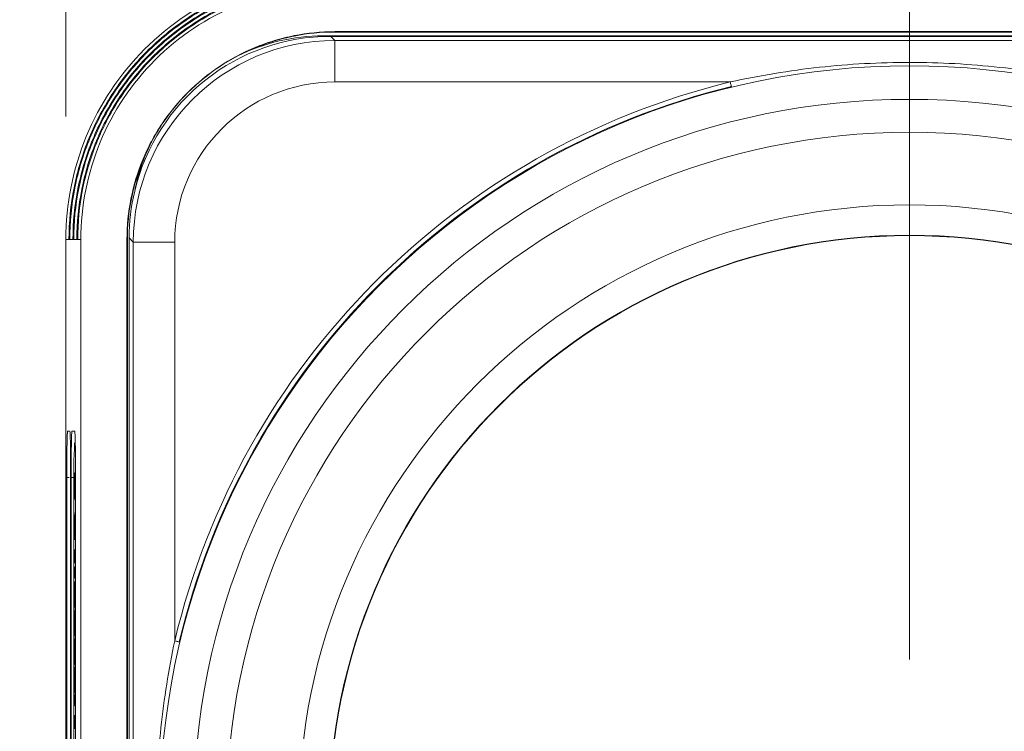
# Model space of a CAD drawing. Header units: millimetres. Extents: x 10 to 272, y 8 to 208.
# Tile 13 of 25: x 56 to 72, y 177 to 188. Entities that reach past the tile are written whole.
import ezdxf

# ---------------------------------------------------------------- set-up
doc = ezdxf.new("R2010")
doc.units = ezdxf.units.MM
doc.styles.add('SLDTEXTSTYLE1', font='TXT', dxfattribs={"width": 0.605})
doc.dimstyles.new('SLDDIMSTYLE0', dxfattribs={"dimtxt": 2.054655, "dimasz": 3, "dimexe": 0, "dimexo": 0.0625, "dimgap": 0.513664, "dimtad": 0, "dimtih": 1, "dimtoh": 1, "dimlfac": 2, "dimrnd": 1e-09, "dimzin": 4, "dimdsep": 46, "dimtxsty": 'SLDTEXTSTYLE1', "dimsah": 1, "dimcen": 0.09, "dimadec": 0, "dimazin": 1, "dimtfac": 1, "dimtofl": 0, "dimtmove": 0, "dimatfit": 3, "dimfxl": 1, "dimfrac": 2, "dimtolj": 1, "dimtzin": 12, "dimarcsym": 0})
doc.dimstyles.new('SLDDIMSTYLE1', dxfattribs={"dimtxt": 2.054655, "dimasz": 3, "dimexe": 0, "dimexo": 0.0625, "dimgap": 0.513664, "dimtad": 0, "dimtih": 1, "dimtoh": 1, "dimlfac": 2, "dimrnd": 1e-09, "dimzin": 12, "dimdsep": 46, "dimtxsty": 'SLDTEXTSTYLE1', "dimsah": 1, "dimcen": 0.09, "dimadec": 0, "dimazin": 3, "dimtfac": 1, "dimtofl": 0, "dimtmove": 0, "dimatfit": 3, "dimfxl": 1, "dimfrac": 2, "dimtolj": 1, "dimtzin": 12, "dimarcsym": 0})

# ---------------------------------------------------------------- blocks, each defined once
blk = doc.blocks.new('*D19')
at = {"color": 7, "linetype": 'Continuous', "lineweight": 0}
for p, q in [((59.131, 188.912), (28.87, 188.912)), ((30.37, 188.912), (30.37, 178.06)), ((30.723, 177.589), (30.252, 177.589)), ((30.252, 177.589), (30.252, 174.434)), ((37.386, 177.589), (37.857, 177.589)), ((37.857, 177.589), (37.857, 174.434)), ((30.252, 174.434), (30.723, 174.434)), ((37.857, 174.434), (37.386, 174.434)), ((30.37, 161.412), (30.37, 173.964)), ((59.131, 161.412), (28.87, 161.412))]:
    blk.add_line(p, q, dxfattribs=at)
for points in [[(30.37, 188.912), (29.862, 185.912), (30.878, 185.912)], [(30.37, 161.412), (30.878, 164.412), (29.862, 164.412)]]:
    blk.add_solid(points, dxfattribs=at)
at = {"color": 7, "linetype": 'Continuous', "lineweight": 0, "char_height": 2.1167, "attachment_point": 1, "style": 'SLDTEXTSTYLE1'}
for s, insert in [('55.0', (22.53, 177.162, -17.7)), ('2.17', (31.311, 177.162, -17.7))]:
    blk.add_mtext(s, dxfattribs=dict(at, insert=insert))
blk = doc.blocks.new('*D20')
at = {"color": 7, "linetype": 'Continuous', "lineweight": 0}
for p, q in [((56.757, 186.538), (56.757, 200.659)), ((78.311, 200.737), (77.841, 200.737)), ((77.841, 200.737), (77.841, 197.582)), ((84.975, 200.737), (85.445, 200.737)), ((85.445, 200.737), (85.445, 197.582)), ((99.16, 178.913), (99.16, 200.659)), ((56.757, 199.159), (69.649, 199.159)), ((99.16, 199.159), (86.268, 199.159)), ((77.841, 197.582), (78.311, 197.582)), ((85.445, 197.582), (84.975, 197.582))]:
    blk.add_line(p, q, dxfattribs=at)
for points in [[(56.757, 199.159), (59.757, 198.651), (59.757, 199.667)], [(99.16, 199.159), (96.16, 199.667), (96.16, 198.651)]]:
    blk.add_solid(points, dxfattribs=at)
at = {"color": 7, "linetype": 'Continuous', "lineweight": 0, "char_height": 2.1167, "attachment_point": 1, "style": 'SLDTEXTSTYLE1'}
for s, insert in [('84.8', (70.119, 200.31, -17.7)), ('3.34', (78.899, 200.31, -17.7))]:
    blk.add_mtext(s, dxfattribs=dict(at, insert=insert))
blk = doc.blocks.new('SW_CENTERMARKSYMBOL_0')
at = {"color": 0, "linetype": 'Continuous', "lineweight": 0}
blk.add_line((0, 2.54), (0, 20.387), dxfattribs=at)

msp = doc.modelspace()

# ---------------------------------------------------------------- linework, layer by layer
at = {"color": 7, "linetype": 'Continuous', "lineweight": 15}
for p, q in [((60.9442, 187.8496), (92.1942, 187.8496)), ((61.0683, 187.8416), (61.1354, 187.7744)), ((61.0683, 187.8416), (92.3197, 187.8416)), ((92.257, 187.9178), (61.131, 187.9178)), ((61.131, 187.9112), (61.131, 187.9178)), ((92.257, 187.9112), (61.131, 187.9112)), ((61.1354, 187.7744), (61.1354, 187.0993)), ((61.1354, 187.7744), (92.2525, 187.7744)), ((67.5676, 187.0993), (61.1354, 187.0993)), ((56.808, 184.5378), (56.7567, 184.5378)), ((56.7567, 184.5378), (56.7567, 165.7865)), ((56.8211, 184.5378), (56.808, 184.5378)), ((56.8723, 184.5378), (56.8211, 184.5378)), ((56.8854, 184.5378), (56.8723, 184.5378)), ((56.9367, 184.5378), (56.8854, 184.5378)), ((56.9498, 184.5378), (56.9367, 184.5378)), ((57.0011, 184.5378), (56.9498, 184.5378)), ((57.0011, 184.5378), (57.0011, 165.7865)), ((57.7511, 184.5378), (57.7511, 165.7865)), ((57.7576, 184.5378), (57.7511, 184.5378)), ((57.7576, 184.5378), (57.7576, 165.7865)), ((57.8544, 184.4934), (57.7873, 184.5606)), ((57.7873, 165.7637), (57.7873, 184.5606)), ((58.5295, 184.4934), (57.8544, 184.4934)), ((57.8544, 165.8309), (57.8544, 184.4934)), ((58.5295, 184.4934), (58.5295, 178.0056)), ((56.7851, 181.4155), (56.8221, 181.4155)), ((56.7851, 181.4155), (56.8222, 181.4148)), ((56.856, 181.4155), (56.9018, 181.4155)), ((56.856, 181.4155), (56.9019, 181.4147)), ((56.8999, 180.7321), (56.904, 180.58)), ((56.8999, 180.6197), (56.8999, 180.7321)), ((56.904, 180.58), (56.9086, 180.7513)), ((56.9086, 180.7513), (56.9086, 180.639)), ((56.7719, 169.6621), (56.7719, 180.6621)), ((56.8117, 180.6621), (56.7719, 180.6621)), ((56.8353, 180.6621), (56.8353, 169.6621)), ((56.8429, 169.6621), (56.8429, 180.6621)), ((56.8872, 180.6621), (56.8429, 180.6621)), ((56.9025, 180.5238), (56.8999, 180.6197)), ((56.9029, 180.6197), (56.8999, 180.6197)), ((56.907, 180.58), (56.904, 180.58)), ((56.9086, 180.639), (56.9055, 180.5238)), ((56.915, 180.6621), (56.915, 169.6621)), ((56.8868, 180.4684), (56.8868, 172.6705)), ((56.8999, 180.4278), (56.9025, 180.5238)), ((56.904, 180.4676), (56.8999, 180.3154)), ((56.8999, 180.3154), (56.8999, 180.4278)), ((56.9029, 180.4278), (56.8999, 180.4278)), ((56.9055, 180.5238), (56.9025, 180.5238)), ((56.9086, 180.2962), (56.904, 180.4676)), ((56.907, 180.4676), (56.904, 180.4676)), ((56.9055, 180.5238), (56.9086, 180.4086)), ((56.9086, 180.4086), (56.9086, 180.2962)), ((56.9069, 180.0337), (56.9086, 180.0943)), ((56.9086, 180.0943), (56.9086, 179.9819)), ((56.9072, 179.9304), (56.9047, 179.9304)), ((56.9086, 179.9819), (56.9066, 179.9108)), ((56.9086, 180.0337), (56.9069, 180.0337)), ((56.8999, 179.652), (56.8999, 179.8618)), ((56.9013, 179.8299), (56.9013, 179.7481)), ((56.9034, 179.7481), (56.9034, 179.8256)), ((56.9049, 179.7697), (56.9049, 179.7481)), ((56.9086, 179.652), (56.8999, 179.652)), ((56.9013, 179.7481), (56.9034, 179.7481)), ((56.9049, 179.7481), (56.9034, 179.7481)), ((56.9049, 179.7481), (56.9086, 179.7481)), ((56.9086, 179.7481), (56.9086, 179.652)), ((56.8999, 179.4853), (56.9086, 179.4853)), ((56.8999, 179.4082), (56.8999, 179.4853)), ((56.9086, 179.4853), (56.9086, 179.3892)), ((56.9086, 179.4082), (56.8999, 179.4082)), ((56.9086, 179.3892), (56.9024, 179.3892)), ((56.9038, 179.2674), (56.9021, 179.2674)), ((56.9048, 179.0238), (56.9048, 179.2097)), ((56.9048, 179.2097), (56.9062, 179.2097)), ((56.9062, 179.2097), (56.9062, 179.0238)), ((56.8999, 178.9629), (56.904, 178.8107)), ((56.8999, 178.8505), (56.8999, 178.9629)), ((56.904, 178.8107), (56.9086, 178.9821)), ((56.9062, 179.0238), (56.9048, 179.0238)), ((56.9086, 178.9821), (56.9086, 178.8697)), ((56.9025, 178.7545), (56.8999, 178.8505)), ((56.9086, 178.8697), (56.9055, 178.7545)), ((56.8999, 178.6586), (56.9025, 178.7545)), ((56.904, 178.6984), (56.8999, 178.5462)), ((56.8999, 178.5462), (56.8999, 178.6586)), ((56.9086, 178.527), (56.904, 178.6984)), ((56.907, 178.6984), (56.904, 178.6984)), ((56.9055, 178.7545), (56.9086, 178.6394)), ((56.9086, 178.6394), (56.9086, 178.527)), ((56.8999, 178.5013), (56.904, 178.3492)), ((56.8999, 178.389), (56.8999, 178.5013)), ((56.904, 178.3492), (56.9086, 178.5206)), ((56.9086, 178.5206), (56.9086, 178.4082)), ((56.9025, 178.293), (56.8999, 178.389)), ((56.9029, 178.389), (56.8999, 178.389)), ((56.907, 178.3492), (56.904, 178.3492)), ((56.9086, 178.4082), (56.9055, 178.293)), ((56.8999, 178.197), (56.9025, 178.293)), ((56.904, 178.2368), (56.8999, 178.0847)), ((56.8999, 178.0847), (56.8999, 178.197)), ((56.9086, 178.0654), (56.904, 178.2368)), ((56.9055, 178.293), (56.9086, 178.1778)), ((56.9086, 178.1778), (56.9086, 178.0654)), ((56.8999, 178.0398), (56.904, 177.8877)), ((56.8999, 177.9274), (56.8999, 178.0398)), ((56.904, 177.8877), (56.9086, 178.059)), ((56.9086, 178.059), (56.9086, 177.9466)), ((56.9025, 177.8315), (56.8999, 177.9274)), ((56.907, 177.8877), (56.904, 177.8877)), ((56.9086, 177.9466), (56.9055, 177.8315)), ((56.8999, 177.7355), (56.9025, 177.8315)), ((56.904, 177.7753), (56.8999, 177.6231)), ((56.8999, 177.6231), (56.8999, 177.7355)), ((56.9029, 177.7355), (56.8999, 177.7355)), ((56.9086, 177.6039), (56.904, 177.7753)), ((56.907, 177.7753), (56.904, 177.7753)), ((56.9055, 177.8315), (56.9086, 177.7163)), ((56.9086, 177.7163), (56.9086, 177.6039)), ((56.8999, 177.5783), (56.904, 177.4261)), ((56.8999, 177.4659), (56.8999, 177.5783)), ((56.904, 177.4261), (56.9086, 177.5975)), ((56.9086, 177.5975), (56.9086, 177.4851)), ((56.9025, 177.3699), (56.8999, 177.4659)), ((56.8999, 177.274), (56.9025, 177.3699)), ((56.9086, 177.4851), (56.9055, 177.3699)), ((56.9055, 177.3699), (56.9086, 177.2547)), ((56.904, 177.3137), (56.8999, 177.1616)), ((56.8999, 177.1616), (56.8999, 177.274)), ((56.9029, 177.274), (56.8999, 177.274)), ((56.9086, 177.1424), (56.904, 177.3137)), ((56.9086, 177.2547), (56.9086, 177.1424)), ((56.9048, 176.9468), (56.9048, 177.1327)), ((56.9048, 177.1327), (56.9062, 177.1327)), ((56.9062, 177.1327), (56.9062, 176.9468)), ((56.9062, 176.9468), (56.9048, 176.9468)), ((56.8999, 176.793), (56.9086, 176.793)), ((56.8999, 176.7159), (56.8999, 176.793)), ((56.9086, 176.7159), (56.8999, 176.7159)), ((56.9086, 176.793), (56.9086, 176.6968)), ((56.9038, 176.5751), (56.9021, 176.5751)), ((56.9086, 176.6968), (56.9024, 176.6968))]:
    msp.add_line(p, q, dxfattribs=at)
at = {"color": 7, "linetype": 'Continuous', "lineweight": 15, "flags": 128}
for points in [[(67.5676, 187.0993), (67.5711, 187.0853), (67.5743, 187.0719), (67.5774, 187.0594), (67.5801, 187.0485), (67.5823, 187.0394), (67.584, 187.0326), (67.585, 187.0282), (67.5854, 187.0265)], [(58.5295, 178.0056), (58.5435, 178.0023), (58.557, 177.9991), (58.5695, 177.9961), (58.5804, 177.9935), (58.5895, 177.9913), (58.5964, 177.9897), (58.6007, 177.9887), (58.6025, 177.9883)]]:
    msp.add_lwpolyline(points, dxfattribs=at)
at = {"color": 7, "linetype": 'Continuous', "lineweight": 15}
for radius in [12.2, 11.6535, 11.1176, 9.9375, 9.4442, 9.4375]:
    msp.add_circle((70.4843, 175.1621), radius, dxfattribs=at)
for centre, radius, start, end in [((60.9442, 184.7246), 3.125, 90, 116.40101), ((70.4843, 175.1621), 12.2883, 103.73052, 166.62078), ((70.4843, 175.1621), 12.2134, 103.73052, 166.62078), ((60.9442, 184.7246), 3.125, 153.63784, 168.95748), ((67.7303, 180.6574), 10.8451, 177.00189, 180.99865)]:
    msp.add_arc(centre, radius, start, end, dxfattribs=at)
for centre, major_axis, ratio, start_param, end_param in [((61.1386, 184.4902), (2.3231, -2.3231), 0.999283, 2.3568035, 3.9263818), ((61.0723, 184.5566), (-2.3243, 2.3243), 0.9987828, 5.4983961, 6.8336456), ((61.1386, 184.4902), (-1.846, 1.846), 0.9987828, 5.4983961, 7.0679745), ((61.0723, 184.5566), (-2.3243, 2.3243), 0.9987828, 0.5504603, 0.7847892)]:
    msp.add_ellipse(centre, major_axis=major_axis, ratio=ratio, start_param=start_param, end_param=end_param, dxfattribs=at)
for points, knots in [([(56.7567, 184.5378), (56.7567, 185.1106), (56.8705, 185.6829), (57.3087, 186.7409), (57.6329, 187.2261), (58.4427, 188.0359), (58.9279, 188.3601), (59.986, 188.7983), (60.5583, 188.9121), (61.131, 188.9121)], [5.4979394, 5.4979394, 5.4979394, 5.4979394, 5.8905624, 5.8905624, 6.2831853, 6.2831853, 6.6758082, 6.6758082, 7.0684312, 7.0684312, 7.0684312, 7.0684312]), ([(61.131, 188.8615), (60.8452, 188.8615), (60.5642, 188.8332), (60.1494, 188.7507), (60.0123, 188.7165), (59.7405, 188.6342), (59.6054, 188.5859), (59.2126, 188.423), (58.9643, 188.2898), (58.4941, 187.9756), (58.2714, 187.793), (57.8727, 187.3938), (57.694, 187.1757), (57.4571, 186.8209), (57.3835, 186.6981), (57.2501, 186.4484), (57.1899, 186.3209), (57.0823, 186.0606), (57.0349, 185.9278), (56.9529, 185.6569), (56.9182, 185.518), (56.8353, 185.0995), (56.8079, 184.8192), (56.808, 184.5378)], [0, 0, 0, 0, 0.125, 0.125, 0.1875, 0.1875, 0.25, 0.25, 0.375, 0.375, 0.5, 0.5, 0.625, 0.625, 0.6875, 0.6875, 0.75, 0.75, 0.8125, 0.8125, 0.875, 0.875, 1, 1, 1, 1]), ([(61.131, 188.8471), (60.8461, 188.8471), (60.566, 188.8189), (60.1526, 188.7367), (60.0159, 188.7026), (59.745, 188.6206), (59.6103, 188.5725), (59.2187, 188.4101), (58.9712, 188.2773), (58.5025, 187.9642), (58.2805, 187.7823), (57.883, 187.3843), (57.7049, 187.167), (57.4686, 186.8134), (57.3953, 186.691), (57.2623, 186.4421), (57.2022, 186.315), (57.0949, 186.0556), (57.0476, 185.9232), (56.9659, 185.6533), (56.9313, 185.5149), (56.8485, 185.0977), (56.8211, 184.8183), (56.8211, 184.5378)], [0, 0, 0, 0, 0.125, 0.125, 0.1875, 0.1875, 0.25, 0.25, 0.375, 0.375, 0.5, 0.5, 0.625, 0.625, 0.6875, 0.6875, 0.75, 0.75, 0.8125, 0.8125, 0.875, 0.875, 1, 1, 1, 1]), ([(61.131, 188.7972), (60.8494, 188.7972), (60.5726, 188.7693), (60.164, 188.688), (60.029, 188.6543), (59.7612, 188.5732), (59.6281, 188.5257), (59.2411, 188.3651), (58.9965, 188.2339), (58.5334, 187.9245), (58.314, 187.7446), (57.9212, 187.3512), (57.7451, 187.1364), (57.5118, 186.7869), (57.4393, 186.6659), (57.3079, 186.4199), (57.2486, 186.2943), (57.1426, 186.0379), (57.0959, 185.9071), (57.0151, 185.6402), (56.981, 185.5034), (56.8993, 185.0911), (56.8723, 184.8151), (56.8723, 184.5378)], [0, 0, 0, 0, 0.125, 0.125, 0.1875, 0.1875, 0.25, 0.25, 0.375, 0.375, 0.5, 0.5, 0.625, 0.625, 0.6875, 0.6875, 0.75, 0.75, 0.8125, 0.8125, 0.875, 0.875, 1, 1, 1, 1]), ([(61.131, 188.7828), (60.8504, 188.7828), (60.5744, 188.755), (60.1672, 188.674), (60.0326, 188.6404), (59.7657, 188.5596), (59.633, 188.5122), (59.2473, 188.3522), (59.0035, 188.2215), (58.5418, 187.9131), (58.3231, 187.7338), (57.9315, 187.3418), (57.756, 187.1278), (57.5233, 186.7794), (57.4511, 186.6588), (57.3201, 186.4137), (57.2609, 186.2885), (57.1552, 186.0329), (57.1086, 185.9025), (57.0281, 185.6366), (56.994, 185.5003), (56.9125, 185.0893), (56.8855, 184.8141), (56.8854, 184.5378)], [0, 0, 0, 0, 0.125, 0.125, 0.1875, 0.1875, 0.25, 0.25, 0.375, 0.375, 0.5, 0.5, 0.625, 0.625, 0.6875, 0.6875, 0.75, 0.75, 0.8125, 0.8125, 0.875, 0.875, 1, 1, 1, 1]), ([(61.131, 188.7328), (60.8537, 188.7328), (60.581, 188.7053), (60.1787, 188.6253), (60.0456, 188.5921), (59.7819, 188.5122), (59.6508, 188.4654), (59.2697, 188.3073), (59.0288, 188.1781), (58.5726, 187.8733), (58.3566, 187.6961), (57.9697, 187.3087), (57.7963, 187.0972), (57.5665, 186.7529), (57.4951, 186.6337), (57.3657, 186.3915), (57.3073, 186.2678), (57.2028, 186.0152), (57.1568, 185.8864), (57.0773, 185.6236), (57.0437, 185.4889), (56.9633, 185.0828), (56.9367, 184.8109), (56.9367, 184.5378)], [0, 0, 0, 0, 0.125, 0.125, 0.1875, 0.1875, 0.25, 0.25, 0.375, 0.375, 0.5, 0.5, 0.625, 0.625, 0.6875, 0.6875, 0.75, 0.75, 0.8125, 0.8125, 0.875, 0.875, 1, 1, 1, 1]), ([(61.131, 188.7184), (60.8546, 188.7184), (60.5829, 188.691), (60.1818, 188.6113), (60.0492, 188.5782), (59.7864, 188.4986), (59.6557, 188.452), (59.2758, 188.2944), (59.0357, 188.1656), (58.581, 187.8619), (58.3657, 187.6854), (57.98, 187.2993), (57.8072, 187.0885), (57.578, 186.7455), (57.5069, 186.6267), (57.3779, 186.3852), (57.3196, 186.2619), (57.2154, 186.0103), (57.1696, 185.8819), (57.0903, 185.62), (57.0567, 185.4857), (56.9764, 185.0809), (56.9498, 184.81), (56.9498, 184.5378)], [0, 0, 0, 0, 0.125, 0.125, 0.1875, 0.1875, 0.25, 0.25, 0.375, 0.375, 0.5, 0.5, 0.625, 0.625, 0.6875, 0.6875, 0.75, 0.75, 0.8125, 0.8125, 0.875, 0.875, 1, 1, 1, 1]), ([(61.131, 188.6678), (60.5902, 188.6678), (60.0499, 188.5603), (59.051, 188.1466), (58.5929, 187.8405), (57.8284, 187.076), (57.5223, 186.6179), (57.1085, 185.6189), (57.0011, 185.0786), (57.0011, 184.5378)], [5.4979394, 5.4979394, 5.4979394, 5.4979394, 5.8905624, 5.8905624, 6.2831853, 6.2831853, 6.6758082, 6.6758082, 7.0684312, 7.0684312, 7.0684312, 7.0684312]), ([(57.7511, 184.5378), (57.7511, 184.982), (57.8407, 185.4276), (58.0515, 185.9355), (58.0987, 186.035), (58.2031, 186.2299), (58.2607, 186.3257), (58.446, 186.6026), (58.5857, 186.7727), (58.8974, 187.0842), (59.0714, 187.2267), (59.4387, 187.4717), (59.6327, 187.5757), (59.9395, 187.7028), (60.0451, 187.7405), (60.2574, 187.8046), (60.3644, 187.8313), (60.6883, 187.8956), (60.9078, 187.9178), (61.131, 187.9178)], [0, 0, 0, 0, 0.25, 0.25, 0.3125, 0.3125, 0.375, 0.375, 0.5, 0.5, 0.625, 0.625, 0.75, 0.75, 0.8125, 0.8125, 0.875, 0.875, 1, 1, 1, 1]), ([(61.131, 187.9112), (60.9082, 187.9112), (60.6892, 187.8891), (60.3659, 187.8249), (60.2591, 187.7983), (60.0472, 187.7343), (59.9418, 187.6967), (59.7782, 187.6289), (59.7176, 187.6017), (59.658, 187.5727)], [0.71232354, 0.71232354, 0.71232354, 0.71232354, 0.83732354, 0.83732354, 0.89982354, 0.89982354, 0.96232354, 0.96232354, 1, 1, 1, 1]), ([(58.1442, 186.1123), (58.1474, 186.1185), (58.1507, 186.1246), (58.2062, 186.2281), (58.2637, 186.3239), (58.4488, 186.6004), (58.5883, 186.7704), (58.8997, 187.0816), (59.0736, 187.2239), (59.3534, 187.4106), (59.4526, 187.4698), (59.5547, 187.5237)], [0.30854824, 0.30854824, 0.30854824, 0.30854824, 0.3125, 0.3125, 0.375, 0.375, 0.5, 0.5, 0.625, 0.625, 0.69065533, 0.69065533, 0.69065533, 0.69065533]), ([(67.5676, 187.0993), (68.0477, 187.2049), (68.5313, 187.2844), (69.5073, 187.3909), (69.9969, 187.4176), (70.9794, 187.4173), (71.4682, 187.3903), (72.4388, 187.2841), (72.9211, 187.2049), (73.4011, 187.0993)], [0, 0, 0, 0, 0.25, 0.25, 0.5, 0.5, 0.75, 0.75, 1, 1, 1, 1]), ([(58.0956, 186.0097), (58.0671, 185.951), (58.0404, 185.8915), (57.8471, 185.4259), (57.7576, 184.9812), (57.7576, 184.5378)], [0, 0, 0, 0, 0.03708734, 0.03708734, 0.28708734, 0.28708734, 0.28708734, 0.28708734]), ([(56.7719, 180.6621), (56.7719, 180.7119), (56.772, 180.7608), (56.7723, 180.8571), (56.7726, 180.9049), (56.7732, 180.9961), (56.7736, 181.0393), (56.7746, 181.1212), (56.7751, 181.16), (56.777, 181.2642), (56.7784, 181.3203), (56.7816, 181.3955), (56.7833, 181.4155), (56.7851, 181.4155)], [0, 0, 0, 0, 0.125, 0.125, 0.25, 0.25, 0.375, 0.375, 0.5, 0.5, 0.75, 0.75, 1, 1, 1, 1]), ([(56.8221, 181.4155), (56.823, 181.4155), (56.8239, 181.4105), (56.8255, 181.3914), (56.8264, 181.377), (56.828, 181.3392), (56.8287, 181.3161), (56.8302, 181.2615), (56.8308, 181.2297), (56.8327, 181.1256), (56.8336, 181.0416), (56.8349, 180.8605), (56.8353, 180.7616), (56.8353, 180.6621)], [0, 0, 0, 0, 0.125, 0.125, 0.25, 0.25, 0.375, 0.375, 0.5, 0.5, 0.75, 0.75, 1, 1, 1, 1]), ([(56.8429, 180.6621), (56.8429, 180.7119), (56.843, 180.7608), (56.8433, 180.8571), (56.8435, 180.9049), (56.8442, 180.9961), (56.8446, 181.0393), (56.8456, 181.1212), (56.8461, 181.16), (56.8479, 181.2642), (56.8494, 181.3203), (56.8526, 181.3955), (56.8543, 181.4155), (56.856, 181.4155)], [0, 0, 0, 0, 0.125, 0.125, 0.25, 0.25, 0.375, 0.375, 0.5, 0.5, 0.75, 0.75, 1, 1, 1, 1]), ([(56.9018, 181.4155), (56.9027, 181.4155), (56.9036, 181.4105), (56.9052, 181.3914), (56.9061, 181.377), (56.9077, 181.3392), (56.9084, 181.3161), (56.9098, 181.2615), (56.9105, 181.2297), (56.9123, 181.1256), (56.9133, 181.0416), (56.9146, 180.8605), (56.915, 180.7616), (56.915, 180.6621)], [0, 0, 0, 0, 0.125, 0.125, 0.25, 0.25, 0.375, 0.375, 0.5, 0.5, 0.75, 0.75, 1, 1, 1, 1]), ([(56.8999, 179.8618), (56.8999, 179.8682), (56.8999, 179.8805), (56.8999, 179.8983), (56.8999, 179.9146), (56.8999, 179.9297), (56.9, 179.9434), (56.9, 179.9558), (56.9, 179.9668), (56.9001, 179.9767), (56.9002, 179.9856), (56.9002, 179.994), (56.9003, 180.0018), (56.9004, 180.0092), (56.9005, 180.0163), (56.9007, 180.0228), (56.9008, 180.0288), (56.9009, 180.0344), (56.9011, 180.0394), (56.9012, 180.0439), (56.9014, 180.0475), (56.9016, 180.0505), (56.9017, 180.053), (56.9019, 180.0546), (56.9021, 180.0557), (56.9022, 180.0558), (56.9023, 180.0558)], [0, 0, 0, 0, 0.0698262, 0.1345678, 0.1946547, 0.2497273, 0.3002886, 0.3460321, 0.3874375, 0.4243159, 0.4590731, 0.4932448, 0.5271141, 0.5610386, 0.595222, 0.6298753, 0.6649864, 0.7012858, 0.7379679, 0.7742618, 0.8108509, 0.8472697, 0.8845086, 0.9223103, 0.9605041, 1, 1, 1, 1]), ([(56.9024, 179.9597), (56.9023, 179.9595), (56.9022, 179.9592), (56.902, 179.9566), (56.9018, 179.9521), (56.9017, 179.9458), (56.9016, 179.938), (56.9015, 179.9288), (56.9014, 179.918), (56.9014, 179.9103), (56.9014, 179.9063)], [0, 0, 0, 0, 0.1328722, 0.2563556, 0.3727875, 0.4886712, 0.6070022, 0.7288903, 0.8583177, 1, 1, 1, 1]), ([(56.9023, 180.0558), (56.9024, 180.0557), (56.9025, 180.0556), (56.9027, 180.054), (56.903, 180.0516), (56.9032, 180.0483), (56.9034, 180.0437), (56.9036, 180.0383), (56.9037, 180.0319), (56.9039, 180.0245), (56.904, 180.0162), (56.9042, 180.0068), (56.9043, 179.9965), (56.9044, 179.9851), (56.9045, 179.9728), (56.9046, 179.9596), (56.9046, 179.9454), (56.9047, 179.9355), (56.9047, 179.9304)], [0, 0, 0, 0, 0.0661945, 0.1293624, 0.1907948, 0.2505245, 0.3087825, 0.3666452, 0.4237216, 0.4819105, 0.5400445, 0.599083, 0.6596564, 0.7216886, 0.786833, 0.8540489, 0.9253022, 1, 1, 1, 1]), ([(56.9034, 179.8256), (56.9034, 179.8315), (56.9034, 179.8429), (56.9034, 179.8591), (56.9034, 179.8736), (56.9034, 179.8862), (56.9034, 179.8971), (56.9034, 179.9062), (56.9034, 179.9136), (56.9033, 179.9209), (56.9033, 179.9285), (56.9032, 179.9365), (56.9031, 179.9434), (56.903, 179.9493), (56.9029, 179.9539), (56.9027, 179.9574), (56.9025, 179.9592), (56.9024, 179.9595), (56.9024, 179.9597)], [0, 0, 0, 0, 0.1061221, 0.2021805, 0.287584, 0.3629904, 0.4271938, 0.481468, 0.525327, 0.5595485, 0.6156944, 0.669595, 0.7218197, 0.7739098, 0.8270849, 0.8813592, 0.9387954, 1, 1, 1, 1]), ([(56.9047, 179.9304), (56.9047, 179.9353), (56.9049, 179.9449), (56.905, 179.9581), (56.9052, 179.97), (56.9054, 179.979), (56.9055, 179.9859), (56.9057, 179.9915), (56.9058, 179.9975), (56.906, 180.0039), (56.9062, 180.0108), (56.9064, 180.0181), (56.9066, 180.0258), (56.9068, 180.031), (56.9069, 180.0337)], [0, 0, 0, 0, 0.1071204, 0.2096493, 0.3076582, 0.4022186, 0.451672, 0.5087792, 0.5727572, 0.6436596, 0.7218523, 0.8075495, 0.9002593, 1, 1, 1, 1]), ([(56.9014, 179.9063), (56.9013, 179.9049), (56.9013, 179.9018), (56.9013, 179.8962), (56.9013, 179.8891), (56.9013, 179.8803), (56.9013, 179.8699), (56.9013, 179.858), (56.9013, 179.8445), (56.9013, 179.8349), (56.9013, 179.8299)], [0, 0, 0, 0, 0.0526589, 0.1248127, 0.2192102, 0.3332051, 0.469464, 0.6253524, 0.8021991, 1, 1, 1, 1]), ([(56.9066, 179.9108), (56.9065, 179.9075), (56.9064, 179.9013), (56.9062, 179.8923), (56.906, 179.8841), (56.9058, 179.8768), (56.9057, 179.8702), (56.9055, 179.8644), (56.9054, 179.8595), (56.9053, 179.854), (56.9052, 179.8476), (56.9051, 179.8396), (56.9051, 179.8315), (56.905, 179.8227), (56.905, 179.8126), (56.9049, 179.8005), (56.9049, 179.7859), (56.9049, 179.7753), (56.9049, 179.7697)], [0, 0, 0, 0, 0.0915905, 0.1748651, 0.2498291, 0.3161601, 0.3740999, 0.4237697, 0.4648394, 0.4980746, 0.5541607, 0.6073875, 0.6580158, 0.7068185, 0.7608856, 0.8276472, 0.9071004, 1, 1, 1, 1]), ([(56.9021, 179.2674), (56.9021, 179.2738), (56.902, 179.2872), (56.9018, 179.3069), (56.9016, 179.3276), (56.9013, 179.3449), (56.9011, 179.3587), (56.901, 179.3683), (56.9008, 179.3772), (56.9006, 179.3851), (56.9004, 179.3921), (56.9003, 179.3984), (56.9001, 179.4039), (56.8999, 179.4067), (56.8999, 179.4082)], [0, 0, 0, 0, 0.1044728, 0.2186534, 0.3428559, 0.4792695, 0.549541, 0.6174241, 0.6835352, 0.7485971, 0.812176, 0.8748693, 0.9374294, 1, 1, 1, 1]), ([(56.9024, 179.3892), (56.9025, 179.3848), (56.9026, 179.3761), (56.9028, 179.3623), (56.903, 179.348), (56.9032, 179.3329), (56.9034, 179.3174), (56.9035, 179.3013), (56.9037, 179.2847), (56.9037, 179.2731), (56.9038, 179.2674)], [0, 0, 0, 0, 0.1265709, 0.2514247, 0.376425, 0.5000935, 0.6241807, 0.7481334, 0.873869, 1, 1, 1, 1]), ([(58.5295, 172.3187), (58.4288, 172.7891), (58.3531, 173.2629), (58.252, 174.2186), (58.2272, 174.6959), (58.2278, 175.6465), (58.2532, 176.1202), (58.3538, 177.0649), (58.429, 177.5359), (58.5295, 178.0056)], [0, 0, 0, 0, 0.25, 0.25, 0.5, 0.5, 0.75, 0.75, 1, 1, 1, 1]), ([(56.9021, 176.5751), (56.9021, 176.5815), (56.902, 176.5949), (56.9018, 176.6146), (56.9016, 176.6353), (56.9013, 176.6526), (56.9011, 176.6664), (56.901, 176.676), (56.9008, 176.6849), (56.9006, 176.6928), (56.9004, 176.6998), (56.9003, 176.7061), (56.9001, 176.7116), (56.8999, 176.7144), (56.8999, 176.7159)], [0, 0, 0, 0, 0.1044728, 0.2186534, 0.3428559, 0.4792695, 0.549541, 0.6174241, 0.6835352, 0.7485971, 0.812176, 0.8748693, 0.9374294, 1, 1, 1, 1]), ([(56.9024, 176.6968), (56.9025, 176.6925), (56.9026, 176.6838), (56.9028, 176.67), (56.903, 176.6557), (56.9032, 176.6406), (56.9034, 176.6251), (56.9035, 176.609), (56.9037, 176.5924), (56.9037, 176.5808), (56.9038, 176.5751)], [0, 0, 0, 0, 0.1265709, 0.2514247, 0.376425, 0.5000935, 0.6241807, 0.7481334, 0.873869, 1, 1, 1, 1])]:
    msp.add_open_spline(points, degree=3, knots=knots, dxfattribs=at)

# ---------------------------------------------------------------- block references
at = {"color": 7, "linetype": 'Continuous', "lineweight": 0}
msp.add_blockref('SW_CENTERMARKSYMBOL_0', (70.4843, 175.1621), dxfattribs=at)

# ---------------------------------------------------------------- dimensions: what is measured, and where the dimension line sits
dim = msp.add_linear_dim(base=(99.1598, 199.1595), p1=(56.7567, 184.5378), p2=(99.1598, 176.9134), dimstyle='SLDDIMSTYLE1', dxfattribs=at)
dim.commit()
dim.dimension.update_dxf_attribs({"geometry": '*D20', "text_midpoint": (77.9582, 199.1595), "dimtype": 160})
dim = msp.add_linear_dim(base=(30.3699, 188.9121), p1=(61.131, 161.4121), p2=(61.131, 188.9121), angle=90, dimstyle='SLDDIMSTYLE0', dxfattribs=at)
dim.commit()
dim.dimension.update_dxf_attribs({"geometry": '*D19', "text_midpoint": (30.3699, 176.0116), "dimtype": 160})

doc.saveas('drawing.dxf')
